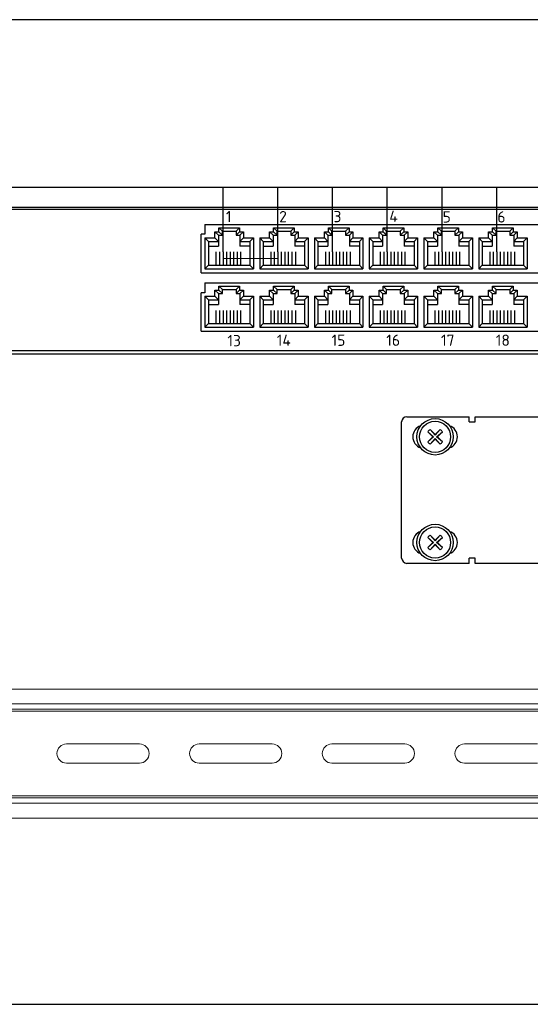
# Model space of a CAD drawing. Header units: millimetres. Extents: x -228268 to 1513407, y -439898 to -137408.
# Tile 78 of 125: x 252179 to 255402, y -289306 to -283093. Entities that reach past the tile are written whole.
import ezdxf

# ---------------------------------------------------------------- set-up
doc = ezdxf.new("R2010")
doc.units = ezdxf.units.MM
doc.layers.add('А_Стены', color=7, linetype='Continuous', lineweight=40)
doc.layers.add('Т.М.тонкая', color=160, linetype='Continuous', lineweight=25)
doc.layers.add('Позиции', color=7, linetype='Continuous')
doc.styles.get("Standard").update_dxf_attribs({"font": 'isocpeur.ttf'})

msp = doc.modelspace()

# ---------------------------------------------------------------- linework, layer by layer
at = {"color": 0, "linetype": 'ByBlock', "lineweight": -2}
for p, q in [((251394.1, -284276.8), (260524.1, -284276.8)), ((251482.7, -284288.2), (260474.3, -284288.2)), ((253781.6, -284405.7), (253912.2, -284405.7)), ((254127.2, -284405.7), (254257.8, -284405.7)), ((254472.8, -284405.7), (254603.4, -284405.7)), ((254818.4, -284405.7), (254949, -284405.7)), ((255164, -284405.7), (255294.6, -284405.7)), ((260474.3, -285182.9), (251482.7, -285182.9)), ((260524.1, -285203), (251394.1, -285203)), ((260524.1, -285203), (251394.1, -285203)), ((254621.7, -285598), (255016, -285598)), ((255016, -285629.7), (255016, -285598)), ((255053.1, -285598), (260530.4, -285598)), ((255053.1, -285629.7), (255053.1, -285598)), ((254589.9, -286489.8), (254589.9, -285629.7)), ((254769.3, -285679.1), (254801.1, -285710.9)), ((254801.1, -285710.9), (254769.3, -285679.1)), ((254801.1, -285715.3), (254769.3, -285679.1)), ((254832.9, -285679.1), (254801.1, -285710.9)), ((254801.1, -285710.9), (254832.9, -285679.1)), ((254832.9, -285679.1), (254801.1, -285715.3)), ((255016, -285629.7), (255053.1, -285629.7)), ((254755.2, -285693.2), (254787, -285725)), ((254787, -285725), (254755.2, -285693.2)), ((254755.2, -285693.2), (254791.4, -285725)), ((254755.2, -285756.8), (254787, -285725)), ((254787, -285725), (254755.2, -285756.8)), ((254791.4, -285725), (254755.2, -285756.8)), ((254769.3, -285770.9), (254801.1, -285734.7)), ((254769.3, -285770.9), (254801.1, -285739.1)), ((254801.1, -285739.1), (254769.3, -285770.9)), ((254801.1, -285734.7), (254832.9, -285770.9)), ((254832.9, -285770.9), (254801.1, -285739.1)), ((254801.1, -285739.1), (254832.9, -285770.9)), ((254810.8, -285725), (254847, -285693.2)), ((254847, -285756.8), (254810.8, -285725)), ((254847, -285693.2), (254815.2, -285725)), ((254815.2, -285725), (254847, -285693.2)), ((254847, -285756.8), (254815.2, -285725)), ((254815.2, -285725), (254847, -285756.8)), ((254755.2, -286360.1), (254787, -286391.9)), ((254787, -286391.9), (254755.2, -286360.1)), ((254755.2, -286360.1), (254791.4, -286391.9)), ((254769.3, -286346), (254801.1, -286377.8)), ((254801.1, -286377.8), (254769.3, -286346)), ((254801.1, -286382.2), (254769.3, -286346)), ((254832.9, -286346), (254801.1, -286377.8)), ((254801.1, -286377.8), (254832.9, -286346)), ((254832.9, -286346), (254801.1, -286382.2)), ((254810.8, -286391.9), (254847, -286360.1)), ((254847, -286360.1), (254815.2, -286391.9)), ((254815.2, -286391.9), (254847, -286360.1)), ((254755.2, -286423.7), (254787, -286391.9)), ((254787, -286391.9), (254755.2, -286423.7)), ((254791.4, -286391.9), (254755.2, -286423.7)), ((254769.3, -286437.8), (254801.1, -286401.6)), ((254769.3, -286437.8), (254801.1, -286406)), ((254801.1, -286406), (254769.3, -286437.8)), ((254801.1, -286401.6), (254832.9, -286437.8)), ((254832.9, -286437.8), (254801.1, -286406)), ((254801.1, -286406), (254832.9, -286437.8)), ((254847, -286423.7), (254810.8, -286391.9)), ((254847, -286423.7), (254815.2, -286391.9)), ((254815.2, -286391.9), (254847, -286423.7)), ((255016, -286524.2), (254621.7, -286524.2)), ((255053.1, -286489.8), (255016, -286489.8)), ((255016, -286524.2), (255016, -286489.8)), ((255053.1, -286524.2), (255053.1, -286489.8)), ((260530.4, -286524.2), (255053.1, -286524.2))]:
    msp.add_line(p, q, dxfattribs=at)
at = {"color": 0, "lineweight": 25, "ltscale": 0.5, "transparency": 33554687}
for p, q in [((253411, -284469.6), (253411, -284430.7)), ((253411, -284430.7), (253433.3, -284452.9)), ((253411, -284430.7), (253436, -284430.7)), ((253458.3, -284427.9), (253436, -284405.7)), ((253436, -284430.7), (253436, -284405.7)), ((253436, -284405.7), (253566.6, -284405.7)), ((253436, -284430.7), (253458.3, -284452.9)), ((253458.3, -284452.9), (253458.3, -284427.9)), ((253458.3, -284427.9), (253544.4, -284427.9)), ((253544.4, -284427.9), (253566.6, -284405.7)), ((253544.4, -284427.9), (253544.4, -284452.9)), ((253544.4, -284452.9), (253566.6, -284430.7)), ((253566.6, -284405.7), (253566.6, -284430.7)), ((253566.6, -284430.7), (253591.6, -284430.7)), ((253569.4, -284452.9), (253591.6, -284430.7)), ((253591.6, -284430.7), (253591.6, -284469.6)), ((253756.6, -284469.6), (253756.6, -284430.7)), ((253756.6, -284430.7), (253778.8, -284452.9)), ((253756.6, -284430.7), (253781.6, -284430.7)), ((253803.9, -284427.9), (253781.6, -284405.7)), ((253781.6, -284430.7), (253781.6, -284405.7)), ((253781.6, -284430.7), (253803.9, -284452.9)), ((253803.9, -284452.9), (253803.9, -284427.9)), ((253803.9, -284427.9), (253890, -284427.9)), ((253890, -284427.9), (253912.2, -284405.7)), ((253890, -284427.9), (253890, -284452.9)), ((253890, -284452.9), (253912.2, -284430.7)), ((253912.2, -284405.7), (253912.2, -284430.7)), ((253912.2, -284430.7), (253937.2, -284430.7)), ((253915, -284452.9), (253937.2, -284430.7)), ((253937.2, -284430.7), (253937.2, -284469.6)), ((254102.2, -284469.6), (254102.2, -284430.7)), ((254102.2, -284430.7), (254124.4, -284452.9)), ((254102.2, -284430.7), (254127.2, -284430.7)), ((254149.4, -284427.9), (254127.2, -284405.7)), ((254127.2, -284430.7), (254127.2, -284405.7)), ((254127.2, -284430.7), (254149.4, -284452.9)), ((254149.4, -284452.9), (254149.4, -284427.9)), ((254149.4, -284427.9), (254235.6, -284427.9)), ((254235.6, -284427.9), (254257.8, -284405.7)), ((254235.6, -284427.9), (254235.6, -284452.9)), ((254235.6, -284452.9), (254257.8, -284430.7)), ((254257.8, -284405.7), (254257.8, -284430.7)), ((254257.8, -284430.7), (254282.8, -284430.7)), ((254260.6, -284452.9), (254282.8, -284430.7)), ((254282.8, -284430.7), (254282.8, -284469.6)), ((254447.8, -284469.6), (254447.8, -284430.7)), ((254447.8, -284430.7), (254470, -284452.9)), ((254447.8, -284430.7), (254472.8, -284430.7)), ((254495, -284427.9), (254472.8, -284405.7)), ((254472.8, -284430.7), (254472.8, -284405.7)), ((254472.8, -284430.7), (254495, -284452.9)), ((254495, -284452.9), (254495, -284427.9)), ((254495, -284427.9), (254581.2, -284427.9)), ((254581.2, -284427.9), (254603.4, -284405.7)), ((254581.2, -284427.9), (254581.2, -284452.9)), ((254581.2, -284452.9), (254603.4, -284430.7)), ((254603.4, -284405.7), (254603.4, -284430.7)), ((254603.4, -284430.7), (254628.4, -284430.7)), ((254606.2, -284452.9), (254628.4, -284430.7)), ((254628.4, -284430.7), (254628.4, -284469.6)), ((254793.4, -284469.6), (254793.4, -284430.7)), ((254793.4, -284430.7), (254815.6, -284452.9)), ((254793.4, -284430.7), (254818.4, -284430.7)), ((254840.6, -284427.9), (254818.4, -284405.7)), ((254818.4, -284430.7), (254818.4, -284405.7)), ((254818.4, -284430.7), (254840.6, -284452.9)), ((254840.6, -284452.9), (254840.6, -284427.9)), ((254840.6, -284427.9), (254926.7, -284427.9)), ((254926.7, -284427.9), (254949, -284405.7)), ((254926.7, -284427.9), (254926.7, -284452.9)), ((254926.7, -284452.9), (254949, -284430.7)), ((254949, -284405.7), (254949, -284430.7)), ((254949, -284430.7), (254974, -284430.7)), ((254951.7, -284452.9), (254974, -284430.7)), ((254974, -284430.7), (254974, -284469.6)), ((255139, -284469.6), (255139, -284430.7)), ((255139, -284430.7), (255161.2, -284452.9)), ((255139, -284430.7), (255164, -284430.7)), ((255186.2, -284427.9), (255164, -284405.7)), ((255164, -284430.7), (255164, -284405.7)), ((255164, -284430.7), (255186.2, -284452.9)), ((255186.2, -284452.9), (255186.2, -284427.9)), ((255186.2, -284427.9), (255272.3, -284427.9)), ((255272.3, -284427.9), (255294.6, -284405.7)), ((255272.3, -284427.9), (255272.3, -284452.9)), ((255272.3, -284452.9), (255294.6, -284430.7)), ((255294.6, -284405.7), (255294.6, -284430.7)), ((255294.6, -284430.7), (255319.6, -284430.7)), ((255297.3, -284452.9), (255319.6, -284430.7)), ((255319.6, -284430.7), (255319.6, -284469.6)), ((253348.5, -284469.6), (253411, -284469.6)), ((253348.5, -284469.6), (253370.8, -284491.8)), ((253348.5, -284469.6), (253348.5, -284664.1)), ((253370.8, -284491.8), (253433.3, -284491.8)), ((253370.8, -284491.8), (253370.8, -284641.8)), ((253411, -284469.6), (253433.3, -284491.8)), ((253433.3, -284452.9), (253458.3, -284452.9)), ((253435.2, -284521.4), (253435.2, -284452.9)), ((253544.4, -284452.9), (253569.4, -284452.9)), ((253569.4, -284452.9), (253569.4, -284521.4)), ((253569.4, -284491.8), (253591.6, -284469.6)), ((253569.4, -284491.8), (253631.9, -284491.8)), ((253591.6, -284469.6), (253654.1, -284469.6)), ((253631.9, -284491.8), (253654.1, -284469.6)), ((253631.9, -284491.8), (253631.9, -284641.8)), ((253654.1, -284469.6), (253654.1, -284664.1)), ((253694.1, -284469.6), (253756.6, -284469.6)), ((253694.1, -284469.6), (253716.3, -284491.8)), ((253694.1, -284469.6), (253694.1, -284664.1)), ((253716.3, -284491.8), (253778.8, -284491.8)), ((253716.3, -284491.8), (253716.3, -284641.8)), ((253756.6, -284469.6), (253778.8, -284491.8)), ((253778.8, -284452.9), (253803.9, -284452.9)), ((253780.7, -284521.4), (253780.7, -284452.9)), ((253890, -284452.9), (253915, -284452.9)), ((253915, -284452.9), (253915, -284521.4)), ((253915, -284491.8), (253937.2, -284469.6)), ((253915, -284491.8), (253977.5, -284491.8)), ((253937.2, -284469.6), (253999.7, -284469.6)), ((253977.5, -284491.8), (253999.7, -284469.6)), ((253977.5, -284491.8), (253977.5, -284641.8)), ((253999.7, -284469.6), (253999.7, -284664.1)), ((254039.7, -284469.6), (254102.2, -284469.6)), ((254039.7, -284469.6), (254061.9, -284491.8)), ((254039.7, -284469.6), (254039.7, -284664.1)), ((254061.9, -284491.8), (254124.4, -284491.8)), ((254061.9, -284491.8), (254061.9, -284641.8)), ((254102.2, -284469.6), (254124.4, -284491.8)), ((254124.4, -284452.9), (254149.4, -284452.9)), ((254126.3, -284521.4), (254126.3, -284452.9)), ((254235.6, -284452.9), (254260.6, -284452.9)), ((254260.6, -284452.9), (254260.6, -284521.4)), ((254260.6, -284491.8), (254282.8, -284469.6)), ((254260.6, -284491.8), (254323.1, -284491.8)), ((254282.8, -284469.6), (254345.3, -284469.6)), ((254323.1, -284491.8), (254345.3, -284469.6)), ((254323.1, -284491.8), (254323.1, -284641.8)), ((254345.3, -284469.6), (254345.3, -284664.1)), ((254385.3, -284469.6), (254447.8, -284469.6)), ((254385.3, -284469.6), (254407.5, -284491.8)), ((254385.3, -284469.6), (254385.3, -284664.1)), ((254407.5, -284491.8), (254470, -284491.8)), ((254407.5, -284491.8), (254407.5, -284641.8)), ((254447.8, -284469.6), (254470, -284491.8)), ((254470, -284452.9), (254495, -284452.9)), ((254471.9, -284521.4), (254471.9, -284452.9)), ((254581.2, -284452.9), (254606.2, -284452.9)), ((254606.2, -284452.9), (254606.2, -284521.4)), ((254606.2, -284491.8), (254628.4, -284469.6)), ((254606.2, -284491.8), (254668.7, -284491.8)), ((254628.4, -284469.6), (254690.9, -284469.6)), ((254668.7, -284491.8), (254690.9, -284469.6)), ((254668.7, -284491.8), (254668.7, -284641.8)), ((254690.9, -284469.6), (254690.9, -284664.1)), ((254730.9, -284469.6), (254793.4, -284469.6)), ((254730.9, -284469.6), (254753.1, -284491.8)), ((254730.9, -284469.6), (254730.9, -284664.1)), ((254753.1, -284491.8), (254815.6, -284491.8)), ((254753.1, -284491.8), (254753.1, -284641.8)), ((254793.4, -284469.6), (254815.6, -284491.8)), ((254815.6, -284452.9), (254840.6, -284452.9)), ((254817.5, -284521.4), (254817.5, -284452.9)), ((254926.7, -284452.9), (254951.7, -284452.9)), ((254951.7, -284452.9), (254951.7, -284521.4)), ((254951.7, -284491.8), (254974, -284469.6)), ((254951.7, -284491.8), (255014.3, -284491.8)), ((254974, -284469.6), (255036.5, -284469.6)), ((255014.3, -284491.8), (255036.5, -284469.6)), ((255014.3, -284491.8), (255014.3, -284641.8)), ((255036.5, -284469.6), (255036.5, -284664.1)), ((255076.5, -284469.6), (255139, -284469.6)), ((255076.5, -284469.6), (255098.7, -284491.8)), ((255076.5, -284469.6), (255076.5, -284664.1)), ((255098.7, -284491.8), (255161.2, -284491.8)), ((255098.7, -284491.8), (255098.7, -284641.8)), ((255139, -284469.6), (255161.2, -284491.8)), ((255161.2, -284452.9), (255186.2, -284452.9)), ((255163.1, -284521.4), (255163.1, -284452.9)), ((255272.3, -284452.9), (255297.3, -284452.9)), ((255297.3, -284452.9), (255297.3, -284521.4)), ((255297.3, -284491.8), (255319.6, -284469.6)), ((255297.3, -284491.8), (255359.8, -284491.8)), ((255319.6, -284469.6), (255382.1, -284469.6)), ((255359.8, -284491.8), (255382.1, -284469.6)), ((255359.8, -284491.8), (255359.8, -284641.8)), ((255382.1, -284469.6), (255382.1, -284664.1)), ((253370.8, -284521.4), (253433.3, -284521.4)), ((253418, -284558.5), (253418, -284641.8)), ((253440.2, -284558.5), (253440.2, -284641.8)), ((253462.4, -284558.5), (253462.4, -284641.8)), ((253484.7, -284558.5), (253484.7, -284641.8)), ((253506.9, -284558.5), (253506.9, -284641.8)), ((253529.1, -284558.5), (253529.1, -284641.8)), ((253551.3, -284558.5), (253551.3, -284641.8)), ((253631.3, -284521.4), (253569.4, -284521.4)), ((253573.6, -284558.5), (253573.6, -284641.8)), ((253716.3, -284521.4), (253778.8, -284521.4)), ((253763.6, -284558.5), (253763.6, -284641.8)), ((253785.8, -284558.5), (253785.8, -284641.8)), ((253808, -284558.5), (253808, -284641.8)), ((253830.2, -284558.5), (253830.2, -284641.8)), ((253852.5, -284558.5), (253852.5, -284641.8)), ((253874.7, -284558.5), (253874.7, -284641.8)), ((253896.9, -284558.5), (253896.9, -284641.8)), ((253976.9, -284521.4), (253915, -284521.4)), ((253919.1, -284558.5), (253919.1, -284641.8)), ((254061.9, -284521.4), (254124.4, -284521.4)), ((254109.2, -284558.5), (254109.2, -284641.8)), ((254131.4, -284558.5), (254131.4, -284641.8)), ((254153.6, -284558.5), (254153.6, -284641.8)), ((254175.8, -284558.5), (254175.8, -284641.8)), ((254198.1, -284558.5), (254198.1, -284641.8)), ((254220.3, -284558.5), (254220.3, -284641.8)), ((254242.5, -284558.5), (254242.5, -284641.8)), ((254322.5, -284521.4), (254260.6, -284521.4)), ((254264.7, -284558.5), (254264.7, -284641.8)), ((254407.5, -284521.4), (254470, -284521.4)), ((254454.8, -284558.5), (254454.8, -284641.8)), ((254477, -284558.5), (254477, -284641.8)), ((254499.2, -284558.5), (254499.2, -284641.8)), ((254521.4, -284558.5), (254521.4, -284641.8)), ((254543.6, -284558.5), (254543.6, -284641.8)), ((254565.9, -284558.5), (254565.9, -284641.8)), ((254588.1, -284558.5), (254588.1, -284641.8)), ((254668.1, -284521.4), (254606.2, -284521.4)), ((254610.3, -284558.5), (254610.3, -284641.8)), ((254753.1, -284521.4), (254815.6, -284521.4)), ((254800.3, -284558.5), (254800.3, -284641.8)), ((254822.6, -284558.5), (254822.6, -284641.8)), ((254844.8, -284558.5), (254844.8, -284641.8)), ((254867, -284558.5), (254867, -284641.8)), ((254889.2, -284558.5), (254889.2, -284641.8)), ((254911.5, -284558.5), (254911.5, -284641.8)), ((254933.7, -284558.5), (254933.7, -284641.8)), ((255013.7, -284521.4), (254951.7, -284521.4)), ((254955.9, -284558.5), (254955.9, -284641.8)), ((255098.7, -284521.4), (255161.2, -284521.4)), ((255145.9, -284558.5), (255145.9, -284641.8)), ((255168.2, -284558.5), (255168.2, -284641.8)), ((255190.4, -284558.5), (255190.4, -284641.8)), ((255212.6, -284558.5), (255212.6, -284641.8)), ((255234.8, -284558.5), (255234.8, -284641.8)), ((255257.1, -284558.5), (255257.1, -284641.8)), ((255279.3, -284558.5), (255279.3, -284641.8)), ((255359.3, -284521.4), (255297.3, -284521.4)), ((255301.5, -284558.5), (255301.5, -284641.8)), ((253370.8, -284641.8), (253348.5, -284664.1)), ((253348.5, -284664.1), (253654.1, -284664.1)), ((253370.8, -284641.8), (253631.9, -284641.8)), ((253631.9, -284641.8), (253654.1, -284664.1)), ((253716.3, -284641.8), (253694.1, -284664.1)), ((253694.1, -284664.1), (253999.7, -284664.1)), ((253716.3, -284641.8), (253977.5, -284641.8)), ((253977.5, -284641.8), (253999.7, -284664.1)), ((254061.9, -284641.8), (254039.7, -284664.1)), ((254039.7, -284664.1), (254345.3, -284664.1)), ((254061.9, -284641.8), (254323.1, -284641.8)), ((254323.1, -284641.8), (254345.3, -284664.1)), ((254407.5, -284641.8), (254385.3, -284664.1)), ((254385.3, -284664.1), (254690.9, -284664.1)), ((254407.5, -284641.8), (254668.7, -284641.8)), ((254668.7, -284641.8), (254690.9, -284664.1)), ((254753.1, -284641.8), (254730.9, -284664.1)), ((254730.9, -284664.1), (255036.5, -284664.1)), ((254753.1, -284641.8), (255014.3, -284641.8)), ((255014.3, -284641.8), (255036.5, -284664.1)), ((255098.7, -284641.8), (255076.5, -284664.1)), ((255076.5, -284664.1), (255382.1, -284664.1)), ((255098.7, -284641.8), (255359.8, -284641.8)), ((255359.8, -284641.8), (255382.1, -284664.1)), ((253411, -284838.2), (253411, -284799.3)), ((253411, -284799.3), (253433.3, -284821.5)), ((253411, -284799.3), (253436, -284799.3)), ((253458.3, -284796.5), (253436, -284774.3)), ((253436, -284799.3), (253436, -284774.3)), ((253436, -284774.3), (253566.6, -284774.3)), ((253436, -284799.3), (253458.3, -284821.5)), ((253458.3, -284821.5), (253458.3, -284796.5)), ((253458.3, -284796.5), (253544.4, -284796.5)), ((253544.4, -284796.5), (253566.6, -284774.3)), ((253544.4, -284796.5), (253544.4, -284821.5)), ((253544.4, -284821.5), (253566.6, -284799.3)), ((253566.6, -284774.3), (253566.6, -284799.3)), ((253566.6, -284799.3), (253591.6, -284799.3)), ((253569.4, -284821.5), (253591.6, -284799.3)), ((253591.6, -284799.3), (253591.6, -284838.2)), ((253756.6, -284838.2), (253756.6, -284799.3)), ((253756.6, -284799.3), (253778.8, -284821.5)), ((253756.6, -284799.3), (253781.6, -284799.3)), ((253803.9, -284796.5), (253781.6, -284774.3)), ((253781.6, -284799.3), (253781.6, -284774.3)), ((253781.6, -284774.3), (253912.2, -284774.3)), ((253781.6, -284799.3), (253803.9, -284821.5)), ((253803.9, -284821.5), (253803.9, -284796.5)), ((253803.9, -284796.5), (253890, -284796.5)), ((253890, -284796.5), (253912.2, -284774.3)), ((253890, -284796.5), (253890, -284821.5)), ((253890, -284821.5), (253912.2, -284799.3)), ((253912.2, -284774.3), (253912.2, -284799.3)), ((253912.2, -284799.3), (253937.2, -284799.3)), ((253915, -284821.5), (253937.2, -284799.3)), ((253937.2, -284799.3), (253937.2, -284838.2)), ((254102.2, -284838.2), (254102.2, -284799.3)), ((254102.2, -284799.3), (254124.4, -284821.5)), ((254102.2, -284799.3), (254127.2, -284799.3)), ((254149.4, -284796.5), (254127.2, -284774.3)), ((254127.2, -284799.3), (254127.2, -284774.3)), ((254127.2, -284774.3), (254257.8, -284774.3)), ((254127.2, -284799.3), (254149.4, -284821.5)), ((254149.4, -284821.5), (254149.4, -284796.5)), ((254149.4, -284796.5), (254235.6, -284796.5)), ((254235.6, -284796.5), (254257.8, -284774.3)), ((254235.6, -284796.5), (254235.6, -284821.5)), ((254235.6, -284821.5), (254257.8, -284799.3)), ((254257.8, -284774.3), (254257.8, -284799.3)), ((254257.8, -284799.3), (254282.8, -284799.3)), ((254260.6, -284821.5), (254282.8, -284799.3)), ((254282.8, -284799.3), (254282.8, -284838.2)), ((254447.8, -284838.2), (254447.8, -284799.3)), ((254447.8, -284799.3), (254470, -284821.5)), ((254447.8, -284799.3), (254472.8, -284799.3)), ((254495, -284796.5), (254472.8, -284774.3)), ((254472.8, -284799.3), (254472.8, -284774.3)), ((254472.8, -284774.3), (254603.4, -284774.3)), ((254472.8, -284799.3), (254495, -284821.5)), ((254495, -284821.5), (254495, -284796.5)), ((254495, -284796.5), (254581.2, -284796.5)), ((254581.2, -284796.5), (254603.4, -284774.3)), ((254581.2, -284796.5), (254581.2, -284821.5)), ((254581.2, -284821.5), (254603.4, -284799.3)), ((254603.4, -284774.3), (254603.4, -284799.3)), ((254603.4, -284799.3), (254628.4, -284799.3)), ((254606.2, -284821.5), (254628.4, -284799.3)), ((254628.4, -284799.3), (254628.4, -284838.2)), ((254793.4, -284838.2), (254793.4, -284799.3)), ((254793.4, -284799.3), (254815.6, -284821.5)), ((254793.4, -284799.3), (254818.4, -284799.3)), ((254840.6, -284796.5), (254818.4, -284774.3)), ((254818.4, -284799.3), (254818.4, -284774.3)), ((254818.4, -284774.3), (254949, -284774.3)), ((254818.4, -284799.3), (254840.6, -284821.5)), ((254840.6, -284821.5), (254840.6, -284796.5)), ((254840.6, -284796.5), (254926.7, -284796.5)), ((254926.7, -284796.5), (254949, -284774.3)), ((254926.7, -284796.5), (254926.7, -284821.5)), ((254926.7, -284821.5), (254949, -284799.3)), ((254949, -284774.3), (254949, -284799.3)), ((254949, -284799.3), (254974, -284799.3)), ((254951.7, -284821.5), (254974, -284799.3)), ((254974, -284799.3), (254974, -284838.2)), ((255139, -284838.2), (255139, -284799.3)), ((255139, -284799.3), (255161.2, -284821.5)), ((255139, -284799.3), (255164, -284799.3)), ((255186.2, -284796.5), (255164, -284774.3)), ((255164, -284799.3), (255164, -284774.3)), ((255164, -284774.3), (255294.6, -284774.3)), ((255164, -284799.3), (255186.2, -284821.5)), ((255186.2, -284821.5), (255186.2, -284796.5)), ((255186.2, -284796.5), (255272.3, -284796.5)), ((255272.3, -284796.5), (255294.6, -284774.3)), ((255272.3, -284796.5), (255272.3, -284821.5)), ((255272.3, -284821.5), (255294.6, -284799.3)), ((255294.6, -284774.3), (255294.6, -284799.3)), ((255294.6, -284799.3), (255319.6, -284799.3)), ((255297.3, -284821.5), (255319.6, -284799.3)), ((255319.6, -284799.3), (255319.6, -284838.2)), ((253348.5, -284838.2), (253411, -284838.2)), ((253348.5, -284838.2), (253370.8, -284860.4)), ((253348.5, -284838.2), (253348.5, -285032.7)), ((253370.8, -284860.4), (253433.3, -284860.4)), ((253370.8, -284860.4), (253370.8, -285010.4)), ((253411, -284838.2), (253433.3, -284860.4)), ((253433.3, -284821.5), (253458.3, -284821.5)), ((253435.2, -284890), (253435.2, -284821.5)), ((253544.4, -284821.5), (253569.4, -284821.5)), ((253569.4, -284821.5), (253569.4, -284890)), ((253569.4, -284860.4), (253591.6, -284838.2)), ((253569.4, -284860.4), (253631.9, -284860.4)), ((253591.6, -284838.2), (253654.1, -284838.2)), ((253631.9, -284860.4), (253654.1, -284838.2)), ((253631.9, -284860.4), (253631.9, -285010.4)), ((253654.1, -284838.2), (253654.1, -285032.7)), ((253694.1, -284838.2), (253756.6, -284838.2)), ((253694.1, -284838.2), (253716.3, -284860.4)), ((253694.1, -284838.2), (253694.1, -285032.7)), ((253716.3, -284860.4), (253778.8, -284860.4)), ((253716.3, -284860.4), (253716.3, -285010.4)), ((253756.6, -284838.2), (253778.8, -284860.4)), ((253778.8, -284821.5), (253803.9, -284821.5)), ((253780.7, -284890), (253780.7, -284821.5)), ((253890, -284821.5), (253915, -284821.5)), ((253915, -284821.5), (253915, -284890)), ((253915, -284860.4), (253937.2, -284838.2)), ((253915, -284860.4), (253977.5, -284860.4)), ((253937.2, -284838.2), (253999.7, -284838.2)), ((253977.5, -284860.4), (253999.7, -284838.2)), ((253977.5, -284860.4), (253977.5, -285010.4)), ((253999.7, -284838.2), (253999.7, -285032.7)), ((254039.7, -284838.2), (254102.2, -284838.2)), ((254039.7, -284838.2), (254061.9, -284860.4)), ((254039.7, -284838.2), (254039.7, -285032.7)), ((254061.9, -284860.4), (254124.4, -284860.4)), ((254061.9, -284860.4), (254061.9, -285010.4)), ((254102.2, -284838.2), (254124.4, -284860.4)), ((254124.4, -284821.5), (254149.4, -284821.5)), ((254126.3, -284890), (254126.3, -284821.5)), ((254235.6, -284821.5), (254260.6, -284821.5)), ((254260.6, -284821.5), (254260.6, -284890)), ((254260.6, -284860.4), (254282.8, -284838.2)), ((254260.6, -284860.4), (254323.1, -284860.4)), ((254282.8, -284838.2), (254345.3, -284838.2)), ((254323.1, -284860.4), (254345.3, -284838.2)), ((254323.1, -284860.4), (254323.1, -285010.4)), ((254345.3, -284838.2), (254345.3, -285032.7)), ((254385.3, -284838.2), (254447.8, -284838.2)), ((254385.3, -284838.2), (254407.5, -284860.4)), ((254385.3, -284838.2), (254385.3, -285032.7)), ((254407.5, -284860.4), (254470, -284860.4)), ((254407.5, -284860.4), (254407.5, -285010.4)), ((254447.8, -284838.2), (254470, -284860.4)), ((254470, -284821.5), (254495, -284821.5)), ((254471.9, -284890), (254471.9, -284821.5)), ((254581.2, -284821.5), (254606.2, -284821.5)), ((254606.2, -284821.5), (254606.2, -284890)), ((254606.2, -284860.4), (254628.4, -284838.2)), ((254606.2, -284860.4), (254668.7, -284860.4)), ((254628.4, -284838.2), (254690.9, -284838.2)), ((254668.7, -284860.4), (254690.9, -284838.2)), ((254668.7, -284860.4), (254668.7, -285010.4)), ((254690.9, -284838.2), (254690.9, -285032.7)), ((254730.9, -284838.2), (254793.4, -284838.2)), ((254730.9, -284838.2), (254753.1, -284860.4)), ((254730.9, -284838.2), (254730.9, -285032.7)), ((254753.1, -284860.4), (254815.6, -284860.4)), ((254753.1, -284860.4), (254753.1, -285010.4)), ((254793.4, -284838.2), (254815.6, -284860.4)), ((254815.6, -284821.5), (254840.6, -284821.5)), ((254817.5, -284890), (254817.5, -284821.5)), ((254926.7, -284821.5), (254951.7, -284821.5)), ((254951.7, -284821.5), (254951.7, -284890)), ((254951.7, -284860.4), (254974, -284838.2)), ((254951.7, -284860.4), (255014.3, -284860.4)), ((254974, -284838.2), (255036.5, -284838.2)), ((255014.3, -284860.4), (255036.5, -284838.2)), ((255014.3, -284860.4), (255014.3, -285010.4)), ((255036.5, -284838.2), (255036.5, -285032.7)), ((255076.5, -284838.2), (255139, -284838.2)), ((255076.5, -284838.2), (255098.7, -284860.4)), ((255076.5, -284838.2), (255076.5, -285032.7)), ((255098.7, -284860.4), (255161.2, -284860.4)), ((255098.7, -284860.4), (255098.7, -285010.4)), ((255139, -284838.2), (255161.2, -284860.4)), ((255161.2, -284821.5), (255186.2, -284821.5)), ((255163.1, -284890), (255163.1, -284821.5)), ((255272.3, -284821.5), (255297.3, -284821.5)), ((255297.3, -284821.5), (255297.3, -284890)), ((255297.3, -284860.4), (255319.6, -284838.2)), ((255297.3, -284860.4), (255359.8, -284860.4)), ((255319.6, -284838.2), (255382.1, -284838.2)), ((255359.8, -284860.4), (255382.1, -284838.2)), ((255359.8, -284860.4), (255359.8, -285010.4)), ((255382.1, -284838.2), (255382.1, -285032.7)), ((253370.8, -284890), (253433.3, -284890)), ((253418, -284927.1), (253418, -285010.4)), ((253440.2, -284927.1), (253440.2, -285010.4)), ((253462.4, -284927.1), (253462.4, -285010.4)), ((253484.7, -284927.1), (253484.7, -285010.4)), ((253506.9, -284927.1), (253506.9, -285010.4)), ((253529.1, -284927.1), (253529.1, -285010.4)), ((253551.3, -284927.1), (253551.3, -285010.4)), ((253631.3, -284890), (253569.4, -284890)), ((253573.6, -284927.1), (253573.6, -285010.4)), ((253716.3, -284890), (253778.8, -284890)), ((253763.6, -284927.1), (253763.6, -285010.4)), ((253785.8, -284927.1), (253785.8, -285010.4)), ((253808, -284927.1), (253808, -285010.4)), ((253830.2, -284927.1), (253830.2, -285010.4)), ((253852.5, -284927.1), (253852.5, -285010.4)), ((253874.7, -284927.1), (253874.7, -285010.4)), ((253896.9, -284927.1), (253896.9, -285010.4)), ((253976.9, -284890), (253915, -284890)), ((253919.1, -284927.1), (253919.1, -285010.4)), ((254061.9, -284890), (254124.4, -284890)), ((254109.2, -284927.1), (254109.2, -285010.4)), ((254131.4, -284927.1), (254131.4, -285010.4)), ((254153.6, -284927.1), (254153.6, -285010.4)), ((254175.8, -284927.1), (254175.8, -285010.4)), ((254198.1, -284927.1), (254198.1, -285010.4)), ((254220.3, -284927.1), (254220.3, -285010.4)), ((254242.5, -284927.1), (254242.5, -285010.4)), ((254322.5, -284890), (254260.6, -284890)), ((254264.7, -284927.1), (254264.7, -285010.4)), ((254407.5, -284890), (254470, -284890)), ((254454.8, -284927.1), (254454.8, -285010.4)), ((254477, -284927.1), (254477, -285010.4)), ((254499.2, -284927.1), (254499.2, -285010.4)), ((254521.4, -284927.1), (254521.4, -285010.4)), ((254543.6, -284927.1), (254543.6, -285010.4)), ((254565.9, -284927.1), (254565.9, -285010.4)), ((254588.1, -284927.1), (254588.1, -285010.4)), ((254668.1, -284890), (254606.2, -284890)), ((254610.3, -284927.1), (254610.3, -285010.4)), ((254753.1, -284890), (254815.6, -284890)), ((254800.3, -284927.1), (254800.3, -285010.4)), ((254822.6, -284927.1), (254822.6, -285010.4)), ((254844.8, -284927.1), (254844.8, -285010.4)), ((254867, -284927.1), (254867, -285010.4)), ((254889.2, -284927.1), (254889.2, -285010.4)), ((254911.5, -284927.1), (254911.5, -285010.4)), ((254933.7, -284927.1), (254933.7, -285010.4)), ((255013.7, -284890), (254951.7, -284890)), ((254955.9, -284927.1), (254955.9, -285010.4)), ((255098.7, -284890), (255161.2, -284890)), ((255145.9, -284927.1), (255145.9, -285010.4)), ((255168.2, -284927.1), (255168.2, -285010.4)), ((255190.4, -284927.1), (255190.4, -285010.4)), ((255212.6, -284927.1), (255212.6, -285010.4)), ((255234.8, -284927.1), (255234.8, -285010.4)), ((255257.1, -284927.1), (255257.1, -285010.4)), ((255279.3, -284927.1), (255279.3, -285010.4)), ((255359.3, -284890), (255297.3, -284890)), ((255301.5, -284927.1), (255301.5, -285010.4)), ((253370.8, -285010.4), (253348.5, -285032.7)), ((253348.5, -285032.7), (253654.1, -285032.7)), ((253370.8, -285010.4), (253631.9, -285010.4)), ((253631.9, -285010.4), (253654.1, -285032.7)), ((253716.3, -285010.4), (253694.1, -285032.7)), ((253694.1, -285032.7), (253999.7, -285032.7)), ((253716.3, -285010.4), (253977.5, -285010.4)), ((253977.5, -285010.4), (253999.7, -285032.7)), ((254061.9, -285010.4), (254039.7, -285032.7)), ((254039.7, -285032.7), (254345.3, -285032.7)), ((254061.9, -285010.4), (254323.1, -285010.4)), ((254323.1, -285010.4), (254345.3, -285032.7)), ((254407.5, -285010.4), (254385.3, -285032.7)), ((254385.3, -285032.7), (254690.9, -285032.7)), ((254407.5, -285010.4), (254668.7, -285010.4)), ((254668.7, -285010.4), (254690.9, -285032.7)), ((254753.1, -285010.4), (254730.9, -285032.7)), ((254730.9, -285032.7), (255036.5, -285032.7)), ((254753.1, -285010.4), (255014.3, -285010.4)), ((255014.3, -285010.4), (255036.5, -285032.7)), ((255098.7, -285010.4), (255076.5, -285032.7)), ((255076.5, -285032.7), (255382.1, -285032.7)), ((255098.7, -285010.4), (255359.8, -285010.4)), ((255359.8, -285010.4), (255382.1, -285032.7))]:
    msp.add_line(p, q, dxfattribs=at)
at = {"color": 250, "linetype": 'Continuous', "lineweight": 15}
for p, q in [((250663, -287316.6), (258890.3, -287316.6)), ((258890.3, -287409.7), (250663, -287409.7)), ((250663, -287444.5), (258890.3, -287444.5)), ((250663, -287456.2), (258890.3, -287456.2)), ((258890.3, -287991.2), (250658.9, -287991.2)), ((258890.3, -288002.8), (250658.9, -288002.8)), ((250658.9, -288037.7), (258890.3, -288037.7)), ((258890.3, -288130.7), (250658.9, -288130.7))]:
    msp.add_line(p, q, dxfattribs=at)
at = {"color": 0, "transparency": 33554687}
msp.add_line((249727.9, -289306), (262194.4, -289306), dxfattribs=at)
at = {"lineweight": 5}
msp.add_lwpolyline([(253462.4, -284600.2), (253808, -284600.2)], dxfattribs=at)
at = {"color": 0, "linetype": 'ByBlock', "lineweight": -2}
for centre, radius in [((254801.1, -285725), 114.9), ((254801.1, -285725), 98), ((254801.1, -286391.9), 114.9), ((254801.1, -286391.9), 98)]:
    msp.add_circle(centre, radius, dxfattribs=at)
for centre, radius, start, end in [((254621.7, -285629.7), 31.8, 90, 180), ((254734.4, -285725), 74.1, 109.31388, 250.68612), ((254801.1, -285725), 55.9, 124.71026, 145.28974), ((254801.1, -285725), 55.9, 34.71026, 55.28974), ((254867.8, -285725), 74.1, 289.31388, 70.68612), ((254801.1, -285725), 55.9, 214.71026, 235.28974), ((254801.1, -285725), 55.9, 304.71026, 325.28974), ((254734.4, -286391.9), 74.1, 109.31388, 250.68612), ((254801.1, -286391.9), 55.9, 124.71026, 145.28974), ((254801.1, -286391.9), 55.9, 34.71026, 55.28974), ((254867.8, -286391.9), 74.1, 289.31388, 70.68612), ((254801.1, -286391.9), 55.9, 214.71026, 235.28974), ((254801.1, -286391.9), 55.9, 304.71026, 325.28974), ((254626.7, -286487.7), 36.8, 183.22526, 262.19352)]:
    msp.add_arc(centre, radius, start, end, dxfattribs=at)
at = {"layer": 'А_Стены', "color": 1, "lineweight": 30, "ltscale": 15, "transparency": 33554687}
for points in [[(257483.8, -284152.5), (250076.5, -284152.5), (250076.5, -285416.4)], [(253462.4, -284558.5), (253462.4, -284152.5)], [(253808, -284558.5), (253808, -284152.5)], [(254153.6, -284558.5), (254153.6, -284152.5)], [(254499.2, -284558.5), (254499.2, -284152.5)], [(254844.8, -284558.5), (254844.8, -284152.5)], [(255190.4, -284558.5), (255190.4, -284152.5)]]:
    msp.add_lwpolyline(points, dxfattribs=at)
at = {"layer": 'Позиции', "color": 250, "linetype": 'Continuous', "lineweight": 15}
for p, q in [((252474.9, -287663.3), (252935.4, -287663.3)), ((253312.2, -287663.3), (253772.8, -287663.3)), ((254149.6, -287663.3), (254610.2, -287663.3)), ((254987, -287663.3), (255447.6, -287663.3)), ((252474.9, -287784.2), (252935.4, -287784.2)), ((253312.2, -287784.3), (253772.8, -287784.3)), ((254149.6, -287784.2), (254610.2, -287784.2)), ((254987, -287784.2), (255447.6, -287784.2))]:
    msp.add_line(p, q, dxfattribs=at)
for centre, start, end in [((252474.9, -287723.7), 90, 270), ((252935.4, -287723.7), 270, 90), ((253312.2, -287723.8), 90, 270), ((253772.8, -287723.8), 270, 90), ((254149.6, -287723.7), 90, 270), ((254610.2, -287723.7), 270, 90), ((254987, -287723.8), 90, 270)]:
    msp.add_arc(centre, 60.5, start, end, dxfattribs=at)
at = {"layer": 'Т.М.тонкая', "color": 0, "linetype": 'Continuous', "lineweight": 25, "ltscale": 0.05, "transparency": 33554687}
for p, q in [((261591.9, -283092.9), (250330.5, -283092.9)), ((253348.5, -284385.8), (257656.5, -284385.8)), ((253348.5, -284385.8), (253348.5, -284447.2)), ((253348.5, -284447.2), (253323.7, -284447.2)), ((253323.7, -284690.8), (253323.7, -284447.2)), ((253348.5, -284754.4), (257656.5, -284754.4)), ((253348.5, -284754.4), (253348.5, -284815.8)), ((253348.5, -284815.8), (253323.7, -284815.8)), ((253323.7, -285059.4), (253323.7, -284815.8))]:
    msp.add_line(p, q, dxfattribs=at)
for points in [[(253323.7, -284690.8), (257681.4, -284690.8)], [(253323.7, -285059.4), (257681.4, -285059.4)]]:
    msp.add_lwpolyline(points, dxfattribs=at)

# ---------------------------------------------------------------- texts
at = {"color": 0, "linetype": 'ByBlock', "lineweight": -2}
for s, height, p in [('1', 71.1, (253480.6, -284371)), ('2', 71.1, (253816.9, -284370.9)), ('3', 71.1, (254159.9, -284370.9)), ('4', 71.1, (254512.2, -284369)), ('5', 71.1, (254848.6, -284373)), ('6', 71.1, (255194.2, -284373)), ('13', 71.13, (253489.9, -285153.8)), ('14', 71.13, (253801.6, -285151.2)), ('15', 71.13, (254147.2, -285151.2)), ('16', 71.13, (254492.8, -285151.2)), ('17', 71.13, (254838.3, -285151.2)), ('18', 71.13, (255183.9, -285151.2))]:
    msp.add_text(s, height=height, dxfattribs=at).set_placement(p)

doc.saveas('drawing.dxf')
